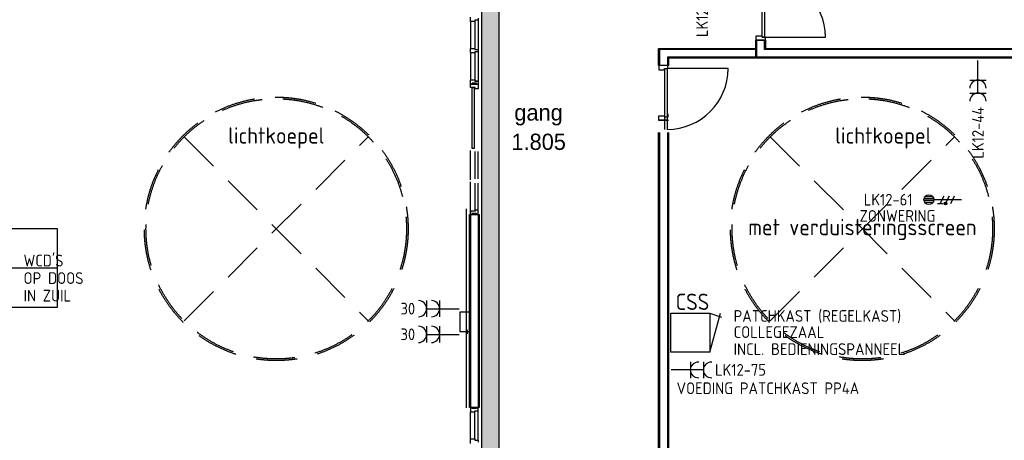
# Model space of a CAD drawing. Header units: millimetres. Extents: x 84333 to 241285, y -2244 to 84291.
# Tile 39 of 74: x 148579 to 163698, y 59025 to 65492. Entities that reach past the tile are written whole.
import ezdxf
from ezdxf.enums import TextEntityAlignment as Align

# ---------------------------------------------------------------- set-up
doc = ezdxf.new("R2010")
doc.units = ezdxf.units.MM
doc.header["$LTSCALE"] = 100
for name, pattern in [('CENTER2', [1.125, 0.75, -0.125, 0.125, -0.125]), ('HIDDEN', [9.525, 6.35, -3.175]), ('SMALL_DASH', [1.5, 0.5, -1])]:
    doc.linetypes.add(name, pattern=pattern)
doc.layers.get('0').update_dxf_attribs({"linetype": 'CONTINUOUS'})
for name, color, linetype in [('AFDELING', 4, 'CONTINUOUS'), ('AL$1----_TEKST', 7, 'CONTINUOUS'), ('AL22----_BINNENWAND', 7, 'CONTINUOUS'), ('AL31----_BUITENKOZ', 7, 'CONTINUOUS'), ('AL32----_BINNENKOZ', 7, 'CONTINUOUS'), ('AL32----_DRAAIRICHTING', 1, 'CONTINUOUS'), ('AL37----_DAKOPENING', 7, 'HIDDEN'), ('BOUW', 8, 'CONTINUOUS'), ('EA61303-_ARCEER', 1, 'CONTINUOUS'), ('EB63103-_ATTRIB', 2, 'CONTINUOUS'), ('EB63104-_ATTRIB', 2, 'CONTINUOUS'), ('EL61303-_WANDGOOT', 3, 'CONTINUOUS'), ('EL63103-_LICHT-WCD230V', 3, 'CONTINUOUS'), ('EL63104-_LICHT-ASP230V', 3, 'CONTINUOUS'), ('EL6441--_DATACOM', 3, 'CONTINUOUS'), ('FL82----', 7, 'CONTINUOUS'), ('KABELGGOOT1', 8, 'CONTINUOUS'), ('LIJN025', 10, 'CONTINUOUS'), ('LIJN035', 50, 'CONTINUOUS'), ('TEKST25', 10, 'CONTINUOUS'), ('wandgoot bestaand', 30, 'CONTINUOUS')]:
    doc.layers.add(name, color=color, linetype=linetype)
doc.styles.add('1_8', font='ISO', dxfattribs={"height": 1.8})
doc.styles.add('2_0', font='iso', dxfattribs={"height": 200})
doc.styles.add('BURO-025', font='BUROFONT.shx', dxfattribs={"height": 250})
doc.styles.add('ISO', font='ISO.shx')
doc.styles.get("Standard").update_dxf_attribs({"font": 'iso.shx'})
doc.styles.add('TECHNIC', font='technic_.ttf')

# ---------------------------------------------------------------- blocks, each defined once
blk = doc.blocks.new('ES3W2A')
for p, q in [((1.25, 2), (-1.25, 2)), ((0, 2), (0, -3)), ((1.25, 0), (-1.25, 0))]:
    blk.add_line(p, q)
for centre in [(0, 3.25), (0, 1.25)]:
    blk.add_arc(centre, 1.25, 180, 0)
at = {"style": '1_8'}
for tag, flags, p in [('VERMOGEN', 9, (-2.5, 5)), ('GROEP', 8, (0, 5)), ('SCHAK', 8, (2.5, 5)), ('GELIJK', 9, (5, 5)), ('KAST', 9, (7, 5)), ('TAL', 8, (2.5, 5))]:
    blk.add_attdef(tag, text='', height=1.8, rotation=90, dxfattribs=dict(at, flags=flags)).set_placement(p, align=Align.MIDDLE_CENTER)
at = {"style": '1_8', "width": 0.7, "flags": 8}
blk.add_attdef('DOEL', text='', height=1.8, rotation=90, dxfattribs=at).set_placement((-2.5, 5), align=Align.MIDDLE_LEFT)
at = {"style": '1_8', "flags": 9}
blk.add_attdef('M_CODE', text='', height=1.8, dxfattribs=at).set_placement((0, 0), align=Align.MIDDLE_CENTER)
blk = doc.blocks.new('ES3X2')
for p, q in [((-0.45, 1.4), (-0.45, 2.6)), ((-0.15, 1.27), (-0.15, 2.73)), ((0.15, 1.27), (0.15, 2.73)), ((0.45, 1.4), (0.45, 2.6)), ((0, 1.25), (0, -3))]:
    blk.add_line(p, q)
at = {"color": 210}
for p, q in [((-0.6, 0.65), (-0.6, -0.15)), ((-0.6, 0.25), (0.6, -0.35)), ((-0.72, -0.71), (-0.72, -0.39)), ((-0.64, -0.75), (-0.64, -0.35)), ((-0.6, -0.55), (0.6, -1.15)), ((-0.6, -1.35), (0.6, -1.95)), ((-0.56, -0.75), (-0.56, -0.35)), ((-0.48, -0.71), (-0.48, -0.39))]:
    blk.add_line(p, q, dxfattribs=at)
blk.add_circle((0, 2), 0.75)
blk.add_circle((-0.6, -0.55), 0.2, dxfattribs=at)
at = {"style": '1_8'}
for tag, flags, p in [('VERMOGEN', 9, (-2.5, 4.5)), ('GROEP', 8, (0, 4.5)), ('SCHAK', 8, (2.5, 4.5)), ('KAST', 9, (7, 4.5)), ('DOEL', 8, (-2.5, 1))]:
    blk.add_attdef(tag, text='', height=1.8, rotation=90, dxfattribs=dict(at, flags=flags)).set_placement(p, align=Align.MIDDLE_LEFT)
at = {"style": '1_8', "flags": 8}
blk.add_attdef('TAL', text='', height=1.8, rotation=90, dxfattribs=at).set_placement((2.5, 4.5), align=Align.MIDDLE_CENTER)
at = {"style": '1_8', "flags": 9}
blk.add_attdef('M_CODE', text='', height=1.8, dxfattribs=at).set_placement((0, 0), align=Align.MIDDLE_CENTER)
blk = doc.blocks.new('EH100005')
blk.add_lwpolyline([(-1, -0.5), (0, -0.5), (0, 0.5), (-1, 0.5)])
at = {"style": '2_0', "flags": 9}
blk.add_attdef('HULPSTUK', text='', height=0.5, dxfattribs=at).set_placement((0, 0), align=Align.MIDDLE)
blk = doc.blocks.new('EH100000')
at = {"linetype": 'ByBlock'}
for p, q in [((1, 0.5), (0, 0.5)), ((1, 0.5, 1), (0, 0.5, 1)), ((0, -0.5, 1), (1, -0.5, 1)), ((1, -0.5), (0, -0.5))]:
    blk.add_line(p, q, dxfattribs=at)
at = {"linetype": 'ByBlock', "invisible_edges": 15}
for points in [[(1, -0.5), (0, -0.5), (0, 0.5), (1, 0.5)], [(0, 0.5), (1, 0.5), (1, 0.5, 1), (0, 0.5, 1)], [(0, -0.5, 1), (1, -0.5, 1), (1, -0.5), (0, -0.5)]]:
    blk.add_3dface(points, dxfattribs=at)
at = {"linetype": 'ByBlock', "style": '2_0', "flags": 8}
blk.add_attdef('FUNCTIE', text='', height=0.5, dxfattribs=at).set_placement((0.5, 0), align=Align.MIDDLE)
at = {"linetype": 'ByBlock', "flags": 9}
blk.add_attdef('SCHOT', text='', height=0.5, dxfattribs=at).set_placement((0.5, 0), align=Align.MIDDLE)
blk = doc.blocks.new('A$C13e6995e')
at = {"layer": 'KABELGGOOT1'}
h = blk.add_hatch(dxfattribs=at)
h.set_pattern_fill('DOTS', color=256, scale=40, style=0)
h.set_pattern_definition([(8e-14, (39793.956, 199192.7), (31.75, 63.5), [0, -63.5])])
h.paths.add_polyline_path([(71609, 68494), (71339, 68494), (71339, 38316), (71609, 38316)])
at = {"layer": 'AL22----_BINNENWAND', "color": 8}
for p, q in [((74056, 67033), (74056, 67293)), ((74056, 67293), (75550, 67293)), ((75699, 67418), (75549, 67418)), ((75549, 67418), (75549, 67143)), ((75549, 67143), (75549, 67418)), ((75549, 67418), (75699, 67418)), ((75699, 67293), (75699, 67418)), ((75699, 67418), (75699, 67293)), ((75699, 67293), (80091, 67293)), ((79810, 67143), (74206, 67143)), ((74206, 67143), (74206, 67033)), ((74206, 67033), (74056, 67033)), ((74056, 66190), (74206, 66190)), ((74056, 52745), (74056, 65999)), ((74206, 65999), (74206, 53005)), ((71152, 61773), (71152, 64741)), ((71152, 64741), (71302, 64741)), ((71302, 64741), (71302, 61773)), ((71302, 61773), (71152, 61773))]:
    blk.add_line(p, q, dxfattribs=at)
at = {"layer": 'AL22----_BINNENWAND', "color": 8, "linetype": 'Continuous'}
for p, q in [((75564, 67158), (75564, 67418)), ((75564, 67158), (75564, 67418)), ((75684, 67278), (75684, 67418)), ((75684, 67278), (75684, 67418)), ((74071, 67278), (74071, 67033)), ((75550, 67278), (74071, 67278)), ((74191, 67158), (74191, 67033)), ((75549, 67158), (74191, 67158)), ((79891, 67158), (75564, 67158)), ((80113, 67278), (75684, 67278)), ((74071, 65999), (74071, 52760)), ((74191, 65999), (74191, 53005)), ((71167, 64741), (71167, 61773)), ((71287, 64741), (71287, 61773))]:
    blk.add_line(p, q, dxfattribs=at)
at = {"layer": 'AL31----_BUITENKOZ', "color": 8, "linetype": 'Continuous'}
for p, q in [((71231, 66690), (71190, 66690)), ((71190, 66690), (71190, 65760)), ((71231, 65760), (71231, 66690)), ((71190, 65760), (71231, 65760))]:
    blk.add_line(p, q, dxfattribs=at)
at = {"layer": 'AL32----_BINNENKOZ', "color": 8}
for p, q in [((75644, 67468), (75644, 68402)), ((75684, 68402), (75684, 67468)), ((71170, 67709), (71170, 67776)), ((71284, 67759), (71284, 67726)), ((71170, 67709), (71170, 67293)), ((71233, 67709), (71170, 67709)), ((71170, 67709), (71170, 67293)), ((71284, 67726), (71233, 67726)), ((71233, 67726), (71233, 67709)), ((71233, 67709), (71233, 67293)), ((71284, 67726), (71284, 67276)), ((75556, 67418), (75556, 67485)), ((75556, 67485), (75644, 67485)), ((75684, 67468), (75644, 67468)), ((75644, 67468), (75695, 67468)), ((75695, 67468), (75695, 67418)), ((71170, 67226), (71170, 67293)), ((71170, 67293), (71233, 67293)), ((71233, 67293), (71233, 67276)), ((75695, 67418), (75556, 67418)), ((71233, 67226), (71170, 67226)), ((71170, 67225), (71170, 66809)), ((71233, 67276), (71284, 67276)), ((71284, 67243), (71233, 67243)), ((71233, 67243), (71233, 67226)), ((71233, 67225), (71233, 66809)), ((71284, 67276), (71284, 67243)), ((71284, 67242), (71284, 66792)), ((74200, 67033), (74061, 67033)), ((74061, 67033), (74061, 66966)), ((74149, 66983), (74149, 66049)), ((74149, 66966), (74149, 66983)), ((74149, 66983), (74200, 66983)), ((74189, 66983), (74189, 66049)), ((74200, 66983), (74200, 67033)), ((74061, 66966), (74149, 66966)), ((71170, 66742), (71170, 66809)), ((71170, 66809), (71233, 66809)), ((71192, 66742), (71170, 66742)), ((71170, 66742), (71284, 66742)), ((71170, 66692), (71170, 66742)), ((71237, 66692), (71170, 66692)), ((71259, 66758), (71192, 66758)), ((71192, 66758), (71192, 66742)), ((71233, 66809), (71233, 66792)), ((71284, 66792), (71233, 66792)), ((71233, 66792), (71284, 66792)), ((71237, 66675), (71237, 66692)), ((71259, 66742), (71259, 66758)), ((71284, 66742), (71259, 66742)), ((71284, 66792), (71284, 66742)), ((71284, 66742), (71284, 66675)), ((71284, 66675), (71237, 66675)), ((74061, 66190), (74061, 66257)), ((74061, 66257), (74149, 66257)), ((74149, 66257), (74149, 66240)), ((74149, 66240), (74200, 66240)), ((74200, 66288), (74200, 66238)), ((74200, 66190), (74061, 66190)), ((71170, 65274), (71170, 65725)), ((71237, 65291), (71237, 65708)), ((71284, 65291), (71284, 65708)), ((71170, 64791), (71170, 65241)), ((71237, 64808), (71237, 65224)), ((71284, 64808), (71284, 65224)), ((71237, 64791), (71170, 64791)), ((71170, 64791), (71170, 64741)), ((71170, 64741), (71194, 64741)), ((71261, 64758), (71194, 64758)), ((71194, 64758), (71194, 64741)), ((71284, 64808), (71237, 64808)), ((71237, 64808), (71237, 64791)), ((71261, 64741), (71261, 64758)), ((71284, 64741), (71261, 64741)), ((71261, 64741), (71284, 64741)), ((71284, 64741), (71284, 64808)), ((71192, 61773), (71170, 61773)), ((71170, 61773), (71170, 61706)), ((71170, 61290), (71170, 61706)), ((71170, 61290), (71170, 61706)), ((71170, 61706), (71233, 61706)), ((71192, 61757), (71192, 61773)), ((71259, 61757), (71192, 61757)), ((71233, 61706), (71233, 61723)), ((71233, 61723), (71284, 61723)), ((71233, 61290), (71233, 61706)), ((71284, 61773), (71259, 61773)), ((71259, 61773), (71259, 61757)), ((71284, 61723), (71284, 61773)), ((71284, 61273), (71284, 61723)), ((71170, 61223), (71170, 61290)), ((71170, 61290), (71233, 61290)), ((71233, 61290), (71233, 61273)), ((71233, 61273), (71284, 61273)), ((71284, 61273), (71284, 61240))]:
    blk.add_line(p, q, dxfattribs=at)
at = {"layer": 'AL32----_DRAAIRICHTING', "color": 8}
for p, q in [((75684, 67468), (76618, 67468)), ((75123, 66983), (74189, 66983))]:
    blk.add_line(p, q, dxfattribs=at)
for centre, start, end in [((75684, 67468), 0, 90), ((74189, 66983), 270, 0)]:
    blk.add_arc(centre, 934, start, end, dxfattribs=at)
at = {"layer": 'AL37----_DAKOPENING', "color": 8, "linetype": 'HIDDEN'}
for p, q in [((66771, 63106), (69599, 65934)), ((66771, 65934), (69599, 63106)), ((75771, 63106), (78599, 65934)), ((75771, 65934), (78599, 63106))]:
    blk.add_line(p, q, dxfattribs=at)
at = {"layer": 'AL37----_DAKOPENING', "color": 8}
for centre, radius in [((68185, 64520), 2025), ((77185, 64520), 2025), ((68185, 64520), 2000), ((77185, 64520), 2000)]:
    blk.add_circle(centre, radius, dxfattribs=at)
at = {"layer": 'KABELGGOOT1'}
for p, q in [((71339, 68870, 3650), (71339, 38306, 3650)), ((71609, 38306, 3650), (71609, 68525, 3650)), ((71124, 62905), (71124, 62970))]:
    blk.add_line(p, q, dxfattribs=at)
at = {"layer": 'AFDELING', "color": 8, "style": 'TECHNIC'}
for p in [(92219, 54468), (58038, 41625), (88108, 41444)]:
    blk.add_attdef('VIDE', text='', height=500, dxfattribs=at).set_placement(p, align=Align.CENTER)
blk.add_attdef('VIDE', text='', height=500, rotation=90, dxfattribs=at).set_placement((75129, 25766), align=Align.CENTER)
at = {"layer": 'AL$1----_TEKST', "color": 8}
for s, p in [('lichtkoepel', (68185, 65830)), ('lichtkoepel', (77506, 65830)), ('met verduisteringsscreen', (77185, 64422))]:
    blk.add_text(s, height=250, dxfattribs=at).set_placement(p, align=Align.CENTER)
at = {"layer": 'BOUW', "style": 'BURO-025'}
for s, p in [('gang', (71841, 66184)), ('1.805', (71796, 65733))]:
    blk.add_text(s, height=250, dxfattribs=at).set_placement(p)
blk = doc.blocks.new('*U115')
at = {"color": 0, "linetype": 'SMALL_DASH', "ltscale": 100}
for p, q in [((0, 32, -1100), (3055, 32, -1100)), ((0, -32, -1100), (3055, -32, -1100))]:
    blk.add_line(p, q, dxfattribs=at)
at = {"color": 2, "linetype": 'CENTER2', "ltscale": 100}
for tag in ['CODE', 'POSITIONCODE', 'SECTIONCODE']:
    blk.add_attdef(tag, (0, 0), '', height=1.8, dxfattribs=at)

msp = doc.modelspace()

# ---------------------------------------------------------------- hatches: boundary and pattern name
at = {"layer": 'EA61303-_ARCEER'}
h = msp.add_hatch(dxfattribs=at)
h.set_pattern_fill('LINE,N', color=256, scale=20, angle=135, style=0)
h.set_pattern_definition([(135, (155413.836, 60696.32), (-44.901, -44.901), [])])
edge = h.paths.add_edge_path()
edge.add_line((155489, 60696), (155489, 60998))
edge = h.paths.add_edge_path()
edge.add_line((155489, 60998), (155339, 60998))
edge = h.paths.add_edge_path()
edge.add_line((155339, 60998), (155339, 60696))
edge = h.paths.add_edge_path()
edge.add_line((155339, 60696), (155489, 60696))

# ---------------------------------------------------------------- linework, layer by layer
at = {"layer": 'FL82----'}
msp.add_lwpolyline([(147160, 61074), (149160, 61074), (149160, 62274), (147160, 62274)], close=True, dxfattribs=at)
msp.add_lwpolyline([(149160, 61674), (147160, 61674)], dxfattribs=at)
at = {"layer": 'LIJN025'}
for p, q in [((159177, 60379), (159341, 60982)), ((159177, 60979), (159355, 60917))]:
    msp.add_line(p, q, dxfattribs=at)
at = {"layer": 'LIJN035'}
for p, q in [((158577, 60979), (159177, 60979)), ((158577, 60379), (158577, 60979)), ((159177, 60979), (159177, 60379)), ((159177, 60379), (158577, 60379))]:
    msp.add_line(p, q, dxfattribs=at)

# ---------------------------------------------------------------- block references
at = {"layer": 'EL61303-_WANDGOOT', "yscale": 149.5}
for name, p, xscale, zscale, rotation in [('EH100005', (155414, 60998, 2415), 275.9999999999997, 275.9999999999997, 90), ('EH100000', (155414, 60696, 2415), 301.2696465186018, 275.9999999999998, 90), ('EH100005', (155414, 60696, 2415), 275.9999999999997, 275.9999999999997, 270)]:
    msp.add_blockref(name, p, dxfattribs=dict(at, xscale=xscale, zscale=zscale, rotation=rotation))
at = {"layer": 'EL63103-_LICHT-WCD230V'}
ref = msp.add_blockref('ES3W2A', (159057, 66437), dxfattribs=dict(at, xscale=100, yscale=100, zscale=100, rotation=180))
ref.add_attrib('DOEL', 'ALG', dxfattribs={"layer": 'EB63103-_ATTRIB', "color": 1, "height": 180, "rotation": 90, "style": '1_8', "flags": 8}).set_placement((158732, 66437), align=Align.MIDDLE_RIGHT)
ref.add_attrib('GROEP', 'LK12-43', dxfattribs={"layer": 'EB63103-_ATTRIB', "color": 1, "height": 180, "rotation": 90, "style": '1_8', "flags": 8}).set_placement((159057, 66012), align=Align.MIDDLE_RIGHT)
ref = msp.add_blockref('ES3W2A', (163293, 64562), dxfattribs=dict(at, xscale=100, yscale=100, zscale=100, rotation=180))
ref.add_attrib('GROEP', 'LK12-44', dxfattribs={"layer": 'EB63103-_ATTRIB', "color": 1, "height": 180, "rotation": 90, "style": '1_8', "flags": 8}).set_placement((163293, 64150), align=Align.MIDDLE_RIGHT)
ref = msp.add_blockref('ES3W2A', (155026, 61049), dxfattribs=dict(at, xscale=100, yscale=100, zscale=100, rotation=90))
ref.add_attrib('GROEP', '30', dxfattribs={"layer": 'EB63103-_ATTRIB', "color": 1, "height": 180, "style": '1_8', "flags": 8}).set_placement((154651, 61049), align=Align.MIDDLE_RIGHT)
ref = msp.add_blockref('ES3W2A', (155026, 60654), dxfattribs=dict(at, xscale=100, yscale=100, zscale=100, rotation=90))
ref.add_attrib('GROEP', '30', dxfattribs={"layer": 'EB63103-_ATTRIB', "color": 1, "height": 180, "style": '1_8', "flags": 8}).set_placement((154651, 60655), align=Align.MIDDLE_RIGHT)
ref = msp.add_blockref('ES3W2A', (158881, 60107), dxfattribs=dict(at, xscale=-100, yscale=100, zscale=100, rotation=270))
ref.add_attrib('DOEL', 'VOEDING PATCHKAST PP4A', dxfattribs={"layer": 'EB63103-_ATTRIB', "color": 1, "height": 180, "style": '1_8', "flags": 8}).set_placement((161469, 59826), align=Align.MIDDLE_RIGHT)
ref.add_attrib('GROEP', 'LK12-75', dxfattribs={"layer": 'EB63103-_ATTRIB', "color": 1, "height": 180, "style": '1_8', "flags": 8}).set_placement((160038, 60109), align=Align.MIDDLE_RIGHT)
at = {"layer": 'EL63104-_LICHT-ASP230V'}
ref = msp.add_blockref('ES3X2', (162739, 62725), dxfattribs=dict(at, xscale=100, yscale=100, zscale=100, rotation=90))
ref.add_attrib('DOEL', 'ZONWERING', dxfattribs={"layer": 'EB63104-_ATTRIB', "color": 1, "height": 180, "style": '1_8', "flags": 8}).set_placement((162639, 62475), align=Align.MIDDLE_RIGHT)
ref.add_attrib('GROEP', 'LK12-61', dxfattribs={"layer": 'EB63104-_ATTRIB', "color": 1, "height": 180, "style": '1_8', "flags": 8}).set_placement((162289, 62725), align=Align.MIDDLE_RIGHT)
at = {"layer": 'EL6441--_DATACOM'}
msp.add_blockref('A$C13e6995e', (84333, -2244), dxfattribs=at)
at = {"layer": 'wandgoot bestaand', "linetype": 'SMALL_DASH', "ltscale": 100, "rotation": 269.9999999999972}
msp.add_blockref('*U115', (155465, 62582, 1100), dxfattribs=at)

# ---------------------------------------------------------------- texts
at = {"layer": 'TEKST25', "style": 'ISO'}
for s, p in [("WCD'S", (148638, 61699)), ('OP DOOS', (148638, 61429)), ('IN ZUIL', (148638, 61159)), ('PATCHKAST (REGELKAST)', (159541, 60847)), ('COLLEGEZAAL', (159541, 60599)), ('INCL. BEDIENINGSPANNEEL', (159541, 60337))]:
    msp.add_text(s, height=180, dxfattribs=at).set_placement(p)
at = {"layer": 'TEKST25', "color": 50, "style": 'ISO'}
msp.add_text('CSS', height=250, dxfattribs=at).set_placement((158651, 61030))

doc.saveas('drawing.dxf')
